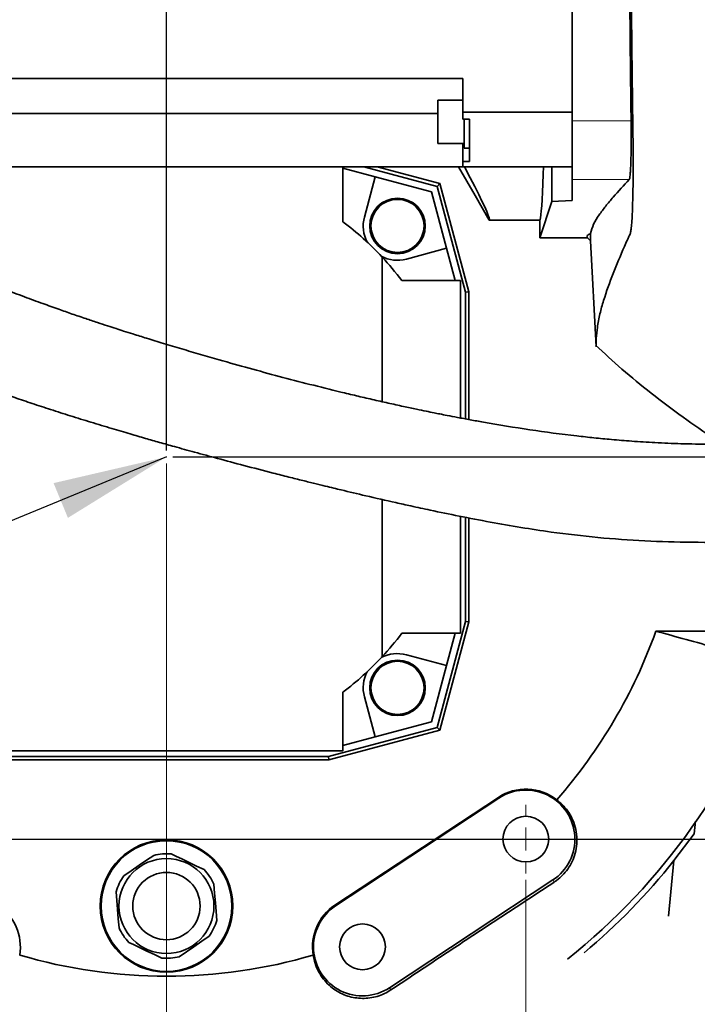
# Model space of a CAD drawing. Header units: millimetres. Extents: x 0 to 12115, y 0 to 8400.
# Tile 43 of 120: x 1644 to 2059, y 6088 to 6691. Entities that reach past the tile are written whole.
import ezdxf

# ---------------------------------------------------------------- set-up
doc = ezdxf.new("R2010")
doc.units = ezdxf.units.MM
doc.header["$LTSCALE"] = 20
doc.header["$PDSIZE"] = -1
doc.layers.add('SVART_TEXT', color=7, linetype='Continuous')
doc.styles.add('SLDTEXTSTYLE0', font='TXT', dxfattribs={"width": 0.605})
doc.dimstyles.new('SLDDIMSTYLE10', dxfattribs={"dimtxt": 70, "dimasz": 70, "dimexe": 0, "dimexo": 0.0625, "dimgap": 17.5, "dimtad": 1, "dimdec": 1, "dimlfac": 0.5, "dimrnd": 1e-09, "dimzin": 12, "dimdsep": 46, "dimtxsty": 'SLDTEXTSTYLE0', "dimsah": 1, "dimcen": 0.09, "dimadec": 0, "dimazin": 3, "dimtfac": 1, "dimtofl": 0, "dimtmove": 0, "dimatfit": 3, "dimfxl": 1, "dimfrac": 2, "dimtolj": 1, "dimtzin": 12, "dimarcsym": 0})
doc.dimstyles.new('SLDDIMSTYLE6', dxfattribs={"dimtxt": 0.18, "dimasz": 70, "dimexe": 0, "dimexo": 0.0625, "dimgap": 0, "dimtad": 0, "dimtih": 1, "dimtoh": 1, "dimdec": 0, "dimrnd": 1e-09, "dimzin": 0, "dimdsep": 46, "dimtxsty": 'Standard', "dimsah": 1, "dimcen": 0.09, "dimadec": 0, "dimazin": 0, "dimtfac": 70, "dimtdec": 0, "dimtofl": 0, "dimtmove": 0, "dimatfit": 3, "dimfxl": 1, "dimfrac": 2, "dimtolj": 1, "dimtzin": 0, "dimarcsym": 0})
doc.dimstyles.new('SLDDIMSTYLE9', dxfattribs={"dimtxt": 70, "dimasz": 70, "dimexe": 0, "dimexo": 0.0625, "dimgap": 17.5, "dimtad": 1, "dimdec": 1, "dimlfac": 0.5, "dimrnd": 1e-09, "dimzin": 12, "dimdsep": 46, "dimtxsty": 'SLDTEXTSTYLE0', "dimsah": 1, "dimcen": 0.09, "dimadec": 0, "dimazin": 3, "dimtfac": 1, "dimtmove": 0, "dimatfit": 0, "dimfxl": 1, "dimfrac": 2, "dimtolj": 1, "dimtzin": 12, "dimarcsym": 0})

# ---------------------------------------------------------------- blocks, each defined once
blk = doc.blocks.new('_D_51')
at = {"color": 7, "linetype": 'Continuous', "lineweight": 0}
for p, q in [((1733.6, 6427.22), (1733.6, 7642.23)), ((1913.6, 7083.22), (1913.6, 7642.23)), ((1733.6, 7612.23), (1613.6, 7612.23)), ((1733.6, 7612.23), (1913.6, 7612.23)), ((1913.6, 7612.23), (2033.6, 7612.23))]:
    blk.add_line(p, q, dxfattribs=at)
at = {"color": 7, "linetype": 'Continuous', "lineweight": 18}
for points in [[(1733.6, 7612.23), (1663.6, 7622.23), (1663.6, 7602.23)], [(1913.6, 7612.23), (1983.6, 7602.23), (1983.6, 7622.23)]]:
    blk.add_solid(points, dxfattribs=at)
at = {"color": 7, "linetype": 'Continuous', "lineweight": 18, "insert": (1770.13, 7702.47), "char_height": 70, "attachment_point": 1, "style": 'SLDTEXTSTYLE0'}
blk.add_mtext('90', dxfattribs=at)
blk = doc.blocks.new('_D_52')
at = {"color": 7, "linetype": 'Continuous', "lineweight": 0}
for p, q in [((1733.6, 6419.22), (1733.6, 5892.46)), ((1953.6, 6164.22), (1953.6, 5892.46)), ((1733.6, 5922.46), (1953.6, 5922.46)), ((1953.6, 5922.46), (2133.99, 5922.46))]:
    blk.add_line(p, q, dxfattribs=at)
at = {"color": 7, "linetype": 'Continuous', "lineweight": 18}
for points in [[(1733.6, 5922.46), (1803.6, 5912.46), (1803.6, 5932.46)], [(1953.6, 5922.46), (1883.6, 5932.46), (1883.6, 5912.46)]]:
    blk.add_solid(points, dxfattribs=at)
at = {"color": 7, "linetype": 'Continuous', "lineweight": 18, "insert": (1973.57, 6012.7), "char_height": 70, "attachment_point": 1, "style": 'SLDTEXTSTYLE0'}
blk.add_mtext('110', dxfattribs=at)
blk = doc.blocks.new('_D_53')
at = {"layer": 'SVART_TEXT'}
for p, q in [((1733.6, 6427.22), (1733.6, 7922.23)), ((2127.6, 6451.22), (2127.6, 7922.23)), ((2127.6, 7892.23), (1733.6, 7892.23))]:
    blk.add_line(p, q, dxfattribs=at)
for points in [[(1733.6, 7892.23), (1803.6, 7882.23), (1803.6, 7902.23)], [(2127.6, 7892.23), (2057.6, 7902.23), (2057.6, 7882.23)]]:
    blk.add_solid(points, dxfattribs=at)
at = {"layer": 'SVART_TEXT', "insert": (1850.39, 7982.47), "char_height": 70, "attachment_point": 1, "style": 'SLDTEXTSTYLE0'}
blk.add_mtext('197', dxfattribs=at)
blk = doc.blocks.new('_D_54')
at = {"layer": 'SVART_TEXT'}
for p, q in [((2785.29, 6447.22), (2785.29, 6665.29)), ((2131.6, 6447.22), (2815.29, 6447.22)), ((2785.29, 6447.22), (2785.29, 6423.22)), ((1737.6, 6423.22), (2815.29, 6423.22)), ((2785.29, 6423.22), (2785.29, 6303.22))]:
    blk.add_line(p, q, dxfattribs=at)
for points in [[(2785.29, 6447.22), (2795.29, 6517.22), (2775.29, 6517.22)], [(2785.29, 6423.22), (2775.29, 6353.22), (2795.29, 6353.22)]]:
    blk.add_solid(points, dxfattribs=at)
at = {"layer": 'SVART_TEXT', "insert": (2695.06, 6558.35), "char_height": 70, "attachment_point": 1, "rotation": 90, "style": 'SLDTEXTSTYLE0'}
blk.add_mtext('12', dxfattribs=at)
blk = doc.blocks.new('_D_55')
at = {"layer": 'SVART_TEXT'}
for p, q in [((3082.05, 6423.22), (3082.05, 6543.22)), ((1737.6, 6423.22), (3112.05, 6423.22)), ((3082.05, 6189.22), (3082.05, 6423.22)), ((1517.6, 6189.22), (3112.05, 6189.22)), ((3082.05, 6189.22), (3082.05, 6069.22))]:
    blk.add_line(p, q, dxfattribs=at)
for points in [[(3082.05, 6423.22), (3092.05, 6493.22), (3072.05, 6493.22)], [(3082.05, 6189.22), (3072.05, 6119.22), (3092.05, 6119.22)]]:
    blk.add_solid(points, dxfattribs=at)
at = {"layer": 'SVART_TEXT', "insert": (2991.82, 6226.01), "char_height": 70, "attachment_point": 1, "rotation": 90, "style": 'SLDTEXTSTYLE0'}
blk.add_mtext('117', dxfattribs=at)
blk = doc.blocks.new('_D_56')
at = {"layer": 'SVART_TEXT'}
for p, q in [((1537.6, 7079.22), (3112.05, 7079.22)), ((3082.05, 7079.22), (3082.05, 6423.22)), ((1737.6, 6423.22), (3112.05, 6423.22))]:
    blk.add_line(p, q, dxfattribs=at)
for points in [[(3082.05, 7079.22), (3072.05, 7009.22), (3092.05, 7009.22)], [(3082.05, 6423.22), (3092.05, 6493.22), (3072.05, 6493.22)]]:
    blk.add_solid(points, dxfattribs=at)
at = {"layer": 'SVART_TEXT', "insert": (2991.82, 6671.01), "char_height": 70, "attachment_point": 1, "rotation": 90, "style": 'SLDTEXTSTYLE0'}
blk.add_mtext('328', dxfattribs=at)
blk = doc.blocks.new('_D_61')
at = {"color": 7, "linetype": 'Continuous', "lineweight": 0}
for p, q in [((1513.6, 6164.22), (1513.6, 5752.46)), ((1953.6, 6164.22), (1953.6, 5752.46)), ((1513.6, 5782.46), (1953.6, 5782.46))]:
    blk.add_line(p, q, dxfattribs=at)
at = {"color": 7, "linetype": 'Continuous', "lineweight": 18}
for points in [[(1513.6, 5782.46), (1583.6, 5772.46), (1583.6, 5792.46)], [(1953.6, 5782.46), (1883.6, 5792.46), (1883.6, 5772.46)]]:
    blk.add_solid(points, dxfattribs=at)
at = {"color": 7, "linetype": 'Continuous', "lineweight": 18, "insert": (1653.39, 5872.7), "char_height": 70, "attachment_point": 1, "style": 'SLDTEXTSTYLE0'}
blk.add_mtext('220', dxfattribs=at)
blk = doc.blocks.new('SW_CENTERMARKSYMBOL_3')
at = {"color": 0, "linetype": 'Continuous', "lineweight": 18}
for p, q in [((0, 14), (0, 21)), ((0, 0), (0, 7)), ((-14, 0), (-21, 0)), ((0, 0), (-7, 0)), ((0, 0), (0, -7)), ((0, 0), (7, 0)), ((14, 0), (21, 0)), ((0, -14), (0, -21))]:
    blk.add_line(p, q, dxfattribs=at)

msp = doc.modelspace()

# ---------------------------------------------------------------- linework, layer by layer
at = {"color": 7, "linetype": 'Continuous', "lineweight": 35}
for p, q in [((1982.002623, 6832.709239), (1982.002623, 6629.034803)), ((1915.002651, 6654.871986), (1451.402642, 6654.871986)), ((1915.002651, 6634.207652), (1915.002651, 6654.871986)), ((1915.002651, 6641.611503), (1899.802632, 6641.611503)), ((1899.802632, 6615.071581), (1899.802632, 6641.611503)), ((1899.802632, 6633.500145), (1451.402642, 6633.500145)), ((1915.002651, 6634.207652), (1915.002651, 6630.119966)), ((1982.002623, 6634.207652), (1915.002651, 6634.207652)), ((1919.002659, 6630.119966), (1915.002651, 6630.119966)), ((1915.802665, 6630.119966), (1915.802665, 6612.341569)), ((1919.002659, 6604.013727), (1919.002659, 6630.119966)), ((1982.002623, 6629.034803), (1982.002623, 6593.084023)), ((1899.802632, 6615.071581), (1915.802665, 6615.071581)), ((1915.002651, 6615.071581), (1915.002651, 6604.013727)), ((1915.802665, 6612.341569), (1919.002659, 6612.341569)), ((1915.002651, 6604.013727), (1915.002651, 6600.871966)), ((1919.002659, 6604.013727), (1915.002651, 6604.013727)), ((1915.002651, 6600.871966), (1451.402642, 6600.871966)), ((1841.602631, 6567.215727), (1841.602631, 6600.871966)), ((1861.341543, 6594.71123), (1841.602631, 6600.000308)), ((1854.346938, 6600.871966), (1899.232037, 6588.84506)), ((1862.648971, 6600.871966), (1900.98644, 6590.599463)), ((1922.47016, 6583.215759), (1912.276275, 6600.871966)), ((1915.002651, 6600.871966), (1982.002623, 6600.871966)), ((1969.514735, 6579.595731), (1969.514735, 6600.871966)), ((1861.341543, 6594.71123), (1854.739554, 6570.07222)), ((1895.851381, 6585.464404), (1861.341543, 6594.71123)), ((1900.98644, 6590.599463), (1899.232037, 6588.84506)), ((1900.98644, 6590.599463), (1918.753631, 6524.291561)), ((1982.002623, 6593.084023), (1982.002623, 6580.25019)), ((1905.098207, 6550.954626), (1895.851381, 6585.464404)), ((1899.232037, 6588.84506), (1916.604884, 6524.008677)), ((1931.130416, 6568.215654), (1922.47016, 6583.215759)), ((1962.137408, 6557.445929), (1969.514735, 6579.595731)), ((1982.002623, 6580.25019), (1969.514735, 6579.595731)), ((1962.137408, 6568.215654), (1931.130416, 6568.215654)), ((1962.137408, 6568.215654), (1962.137408, 6557.445929)), ((1993.266351, 6555.552052), (1993.266351, 6559.989617)), ((1991.372473, 6557.445929), (1962.137408, 6557.445929)), ((1991.372473, 6557.445929), (1993.266351, 6555.552052)), ((1996.664174, 6490.717218), (1993.266351, 6555.552052)), ((1880.459197, 6544.352577), (1905.098207, 6550.954626)), ((1910.387285, 6531.215713), (1905.098207, 6550.954626)), ((1865.60262, 6457.033084), (1865.60262, 6545.592115)), ((1877.602644, 6531.215713), (1913.602657, 6531.215713)), ((1913.602657, 6531.215713), (1913.602657, 6447.058962)), ((1918.753631, 6524.291561), (1916.604884, 6524.008677)), ((1916.604884, 6524.008677), (1916.604884, 6446.497963)), ((1918.753631, 6524.291561), (1918.753631, 6446.096466)), ((1865.60262, 6300.839231), (1865.60262, 6397.146986)), ((1913.602657, 6386.801765), (1913.602657, 6315.215753)), ((1916.604884, 6386.224196), (1916.604884, 6322.422669)), ((1918.753631, 6385.810779), (1918.753631, 6322.139786)), ((1916.604884, 6322.422669), (1899.232037, 6257.586287)), ((1918.753631, 6322.139786), (1900.98644, 6255.831883)), ((1918.753631, 6322.139786), (1916.604884, 6322.422669)), ((1913.602657, 6315.215753), (1877.602644, 6315.215753)), ((1905.098207, 6295.47684), (1910.387285, 6315.215753)), ((2090.036161, 6316.458748), (2033.147223, 6316.458748)), ((1905.098207, 6295.47684), (1880.459197, 6302.07877)), ((1895.851381, 6260.966943), (1905.098207, 6295.47684)), ((1841.602631, 6243.215726), (1841.602631, 6279.215739)), ((1854.739554, 6276.359127), (1861.341543, 6251.720117)), ((1861.341543, 6251.720117), (1895.851381, 6260.966943)), ((1899.232037, 6257.586287), (1832.807608, 6239.787982)), ((1900.98644, 6255.831883), (1833.090491, 6237.639235)), ((1900.98644, 6255.831883), (1899.232037, 6257.586287)), ((1841.602631, 6246.431039), (1861.341543, 6251.720117)), ((1625.60264, 6243.215726), (1841.602631, 6243.215726)), ((1833.090491, 6237.639235), (1630.938686, 6237.639235)), ((1832.807608, 6239.787982), (1631.22157, 6239.787982)), ((1833.090491, 6237.639235), (1832.807608, 6239.787982)), ((1936.759837, 6214.735077), (1836.759813, 6148.735092)), ((1937.07741, 6214.253948), (1837.077386, 6148.253963)), ((2057.4928, 6200.252817), (2056.652493, 6192.46094)), ((2056.652493, 6192.46094), (2044.252045, 6176.019476)), ((2044.252045, 6176.019476), (2040.943928, 6142.034457)), ((1870.127923, 6098.177479), (1970.127888, 6164.177464))]:
    msp.add_line(p, q, dxfattribs=at)
at = {"color": 8, "linetype": 'Continuous', "lineweight": 18}
for p, q in [((2018.023677, 6629.034803), (1982.002623, 6629.034803)), ((2016.86234, 6593.084023), (1982.002623, 6593.084023)), ((1937.07741, 6214.253948), (1936.759837, 6214.735077)), ((1970.127888, 6164.177464), (1970.97791, 6162.889526)), ((1837.077386, 6148.253963), (1836.759813, 6148.735092)), ((1870.127923, 6098.177479), (1871.00745, 6096.844719))]:
    msp.add_line(p, q, dxfattribs=at)
at = {"color": 7, "linetype": 'Continuous', "lineweight": 35, "flags": 128}
for points in [[(1916.051455, 6600.871966), (1916.518755, 6599.978612), (1919.597752, 6594.04795), (1922.331519, 6588.700221), (1924.713082, 6583.949254), (1926.736422, 6579.807089), (1928.396351, 6576.284097), (1929.688699, 6573.389338), (1930.610127, 6571.130202), (1931.158371, 6569.512413), (1931.33194, 6568.540142), (1931.130416, 6568.215654)], [(1962.137408, 6568.215654), (1962.371476, 6568.568633), (1962.604947, 6569.626258), (1962.837107, 6571.385906), (1963.0673, 6573.842571), (1963.29493, 6576.989339), (1963.519342, 6580.817745), (1963.739939, 6585.317061), (1963.956125, 6590.474771), (1964.167304, 6596.276687), (1964.316733, 6600.871966)], [(1736.482091, 6180.085943), (1739.27582, 6178.751753), (1743.317462, 6176.821635), (1747.512586, 6174.818323), (1752.058632, 6172.647284), (1756.579138, 6170.488522)], [(1707.441963, 6166.6445), (1712.050415, 6169.808553), (1716.941751, 6173.166917), (1721.376694, 6176.211999), (1725.802011, 6179.250405)], [(1762.642748, 6161.657141), (1763.078756, 6156.083987), (1763.541527, 6150.168822), (1763.961084, 6144.805596), (1764.379777, 6139.453934)], [(1704.562552, 6134.774254), (1704.126544, 6140.347407), (1703.663774, 6146.262572), (1703.244187, 6151.625798), (1702.825524, 6156.977461)], [(1730.723209, 6116.345571), (1726.305432, 6118.455217), (1721.656657, 6120.675252), (1717.549391, 6122.636602), (1713.419921, 6124.608682), (1710.626162, 6125.942872)], [(1759.763337, 6129.786895), (1755.154885, 6126.622842), (1750.263549, 6123.264478), (1745.828606, 6120.219396), (1741.403289, 6117.180989)]]:
    msp.add_lwpolyline(points, dxfattribs=at)
at = {"color": 7, "linetype": 'Continuous', "lineweight": 35}
for centre, radius in [((1875.024029, 6564.637044), 16.999994), ((1875.023969, 6564.637045), 16.270035), ((1875.024021, 6281.794354), 16.999994), ((1875.024007, 6281.794313), 16.27), ((1953.602684, 6189.215698), 13.99999), ((1733.602619, 6148.215667), 40.576498), ((1733.602635, 6148.215661), 40.000004), ((1733.602684, 6148.215674), 29.065302), ((1733.602623, 6148.215717), 20.613683), ((1853.602655, 6123.215721), 13.999997)]:
    msp.add_circle(centre, radius, dxfattribs=at)
for centre, radius, start, end in [((1733.611036, 6423.225574), 179.987079, 42.832932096, 53.130362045), ((1875.024038, 6564.637073), 21.000027, 165.000168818, 208.188437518), ((1875.024051, 6564.636788), 20.999763, 241.810985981, 285.000019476), ((1733.624751, 6423.233377), 179.971716, 36.869621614, 42.834078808), ((1733.62327, 6423.19831), 179.973033, 317.166162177, 323.130604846), ((1733.605587, 6423.214059), 317.996679, 318.687752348, 340.38415799), ((1733.604649, 6423.213656), 179.997122, 306.869781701, 317.16661), ((1875.023995, 6281.793798), 21.000511, 75.00036999, 118.18774665), ((1734.513798, 6422.741392), 392.547893, 308.555022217, 341.042500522), ((1875.024252, 6281.794327), 21.000247, 151.811676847, 194.999818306), ((1953.602712, 6189.215977), 30.576247, 51.921751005, 123.425232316), ((1953.602683, 6189.215729), 29.999952, 303.424730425, 123.42488814), ((1733.602809, 6148.214082), 32.001653, 84.837950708, 104.108702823), ((1739.824226, 6417.806391), 388.763694, 309.913385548, 321.542203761), ((1733.602155, 6148.215246), 32.000635, 24.837800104, 44.109040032), ((1733.605055, 6148.214668), 32.002595, 144.838328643, 164.108586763), ((1613.602695, 6123.215691), 30.576437, 350.503381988, 56.575254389), ((1853.602503, 6123.215752), 30.576346, 123.424695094, 189.496762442), ((1853.602613, 6123.215694), 29.999968, 123.424761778, 303.424951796), ((1733.600245, 6148.216727), 32.002595, 324.838328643, 344.108586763), ((1733.603146, 6148.216149), 32.000635, 204.837800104, 224.109040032), ((1733.60265, 6423.216567), 318.000852, 253.589156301, 286.410843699), ((1733.60316, 6148.213309), 31.997608, 264.836093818, 284.109288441)]:
    msp.add_arc(centre, radius, start, end, dxfattribs=at)
for points, knots in [([(1996.664293, 7155.716823), (1996.664272, 7155.531095), (1996.66419, 7154.786831), (1996.664073, 7153.168208), (1996.664823, 7150.524538), (1996.658754, 7145.581282), (1996.716755, 7138.648765), (1997.025386, 7130.105929), (1997.696713, 7118.649245), (1999.270219, 7101.445909), (2002.327321, 7078.501355), (2007.999572, 7044.279363), (2012.850856, 7018.248997), (2016.565544, 7000.279312), (2016.944995, 6997.632554), (2017.31535, 6993.181335), (2017.601029, 6987.973052), (2017.8473, 6981.804898), (2018.039878, 6974.958375), (2018.189206, 6966.196052), (2018.256689, 6957.172618), (2018.25655, 6948.090033), (2018.157925, 6936.241941), (2017.998059, 6915.273981), (2017.632198, 6850.720421), (2017.672661, 6769.82313), (2018.341805, 6686.057376), (2018.81621, 6643.982), (2019.135199, 6621.809147), (2019.249967, 6612.068048), (2019.28985, 6604.061589), (2019.274812, 6595.49795), (2019.178295, 6586.770338), (2019.007479, 6578.956888), (2018.763409, 6572.311886), (2018.471571, 6566.972114), (2018.099661, 6563.095859), (2017.707411, 6560.249459), (2016.627646, 6558.186217), (2015.443321, 6555.412599), (2012.100172, 6547.90911), (2006.969393, 6535.651157), (2001.919286, 6521.892574), (1998.842979, 6510.820539), (1997.332323, 6503.034507), (1996.72976, 6496.853409), (1996.660299, 6493.051216), (1996.664321, 6491.38662), (1996.664203, 6490.851369), (1996.664174, 6490.717218)], [0, 0, 0, 0, 0.0008311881, 0.0033307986, 0.00724382, 0.0126623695, 0.025453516, 0.0382671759, 0.0509144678, 0.0768099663, 0.1155572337, 0.1544755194, 0.2320431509, 0.2340485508, 0.2365804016, 0.2440026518, 0.2540280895, 0.2599241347, 0.2716282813, 0.2846796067, 0.2991431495, 0.3120114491, 0.3253264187, 0.3521684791, 0.4058521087, 0.6142271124, 0.7142001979, 0.780739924, 0.8025382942, 0.8134405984, 0.8243370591, 0.8383698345, 0.8517646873, 0.8633986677, 0.8733410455, 0.8815326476, 0.8873002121, 0.890824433, 0.8942548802, 0.897622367, 0.904344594, 0.9309954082, 0.9571046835, 0.9698587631, 0.9823863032, 0.9925502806, 0.9976045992, 0.9993996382, 1, 1, 1, 1]), ([(2018.023677, 6629.034803), (2017.909671, 6637.575795), (2017.003505, 6705.463036), (2016.824538, 6773.35706), (2016.668088, 6832.709239)], [0, 0, 0, 0, 0.1258114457, 1, 1, 1, 1]), ([(2016.86234, 6593.084023), (2016.966001, 6593.358646), (2017.286864, 6594.208689), (2017.42495, 6596.056537), (2017.673285, 6598.791115), (2017.831282, 6602.403001), (2017.970525, 6606.76167), (2018.058116, 6611.754058), (2018.098183, 6617.233276), (2018.09217, 6623.04857), (2018.046736, 6627.019481), (2018.023677, 6629.034803)], [0, 0, 0, 0, 0.0243614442, 0.0754063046, 0.152660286, 0.2537293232, 0.3760057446, 0.5158572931, 0.6693792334, 0.8322028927, 1, 1, 1, 1]), ([(1993.266351, 6559.989617), (1993.764072, 6561.926316), (1994.81396, 6566.011572), (1998.407467, 6571.467431), (2002.501824, 6576.913369), (2008.658655, 6584.166837), (2013.560195, 6589.49468), (2016.86234, 6593.084023)], [0, 0, 0, 0, 0.1450838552, 0.3060385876, 0.4712911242, 0.643811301, 1, 1, 1, 1]), ([(1991.372473, 6557.445929), (1991.206933, 6557.647596), (1990.89027, 6558.033367), (1991.215295, 6558.871443), (1992.082043, 6559.46346), (1992.824457, 6559.793295), (1993.266351, 6559.989617)], [0, 0, 0, 0, 0.1900067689, 0.3634669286, 0.6211281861, 1, 1, 1, 1]), ([(2085.516281, 6430.909918), (2079.064443, 6430.897423), (2066.737091, 6430.873549), (2049.095624, 6431.233943), (2033.172831, 6431.901329), (2018.996574, 6432.794067), (2006.557683, 6433.802788), (1995.358582, 6434.880945), (1978.681814, 6436.709769), (1956.084664, 6439.724266), (1934.371208, 6443.27126), (1919.617379, 6445.926005), (1912.213188, 6447.30997), (1906.000986, 6448.508317), (1901.230631, 6449.449664), (1897.003419, 6450.297508), (1892.27328, 6451.26171), (1886.041308, 6452.557672), (1878.223375, 6454.225253), (1869.148457, 6456.219043), (1859.526053, 6458.398132), (1849.861285, 6460.650761), (1830.833212, 6465.206575), (1802.800597, 6472.340091), (1774.242369, 6480.224392), (1754.432555, 6485.951878), (1743.031507, 6489.316716), (1732.046745, 6492.623683), (1722.0669, 6495.683263), (1713.960199, 6498.208324), (1707.726336, 6500.175741), (1702.573852, 6501.818512), (1697.240258, 6503.541417), (1691.04748, 6505.578241), (1683.825097, 6508.003157), (1675.936968, 6510.712832), (1667.171536, 6513.785418), (1657.428988, 6517.277468), (1646.344177, 6521.357236), (1634.146086, 6525.997387), (1620.942317, 6531.199281), (1611.881014, 6534.994795), (1607.172139, 6536.967204)], [0, 0, 0, 0, 0.0392741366, 0.075040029, 0.1074030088, 0.136280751, 0.1615019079, 0.1833688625, 0.2047672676, 0.2636265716, 0.3221191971, 0.3386810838, 0.3548812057, 0.3679717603, 0.3771943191, 0.3844802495, 0.3942169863, 0.4065806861, 0.4232282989, 0.4428782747, 0.4631405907, 0.4832866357, 0.503288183, 0.5822456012, 0.6593557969, 0.6836259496, 0.7077747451, 0.7317177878, 0.7534588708, 0.7713167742, 0.7834049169, 0.7932519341, 0.8042376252, 0.8175245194, 0.8329363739, 0.8506148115, 0.868296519, 0.889478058, 0.9136157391, 0.9401982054, 0.9689228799, 1, 1, 1, 1]), ([(1996.30285, 6491.729782), (2001.606053, 6486.76261), (2012.543444, 6476.518253), (2030.50932, 6461.909127), (2049.513851, 6447.561931), (2062.786578, 6438.46523), (2069.327838, 6433.98206)], [0, 0, 0, 0, 0.2337956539, 0.4821830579, 0.7448018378, 1, 1, 1, 1]), ([(1607.172139, 6471.902059), (1611.312054, 6470.302208), (1619.135464, 6467.278888), (1630.383675, 6463.185807), (1640.999779, 6459.456871), (1651.658605, 6455.842195), (1662.945056, 6452.134777), (1674.917238, 6448.318568), (1687.427881, 6444.441281), (1699.666219, 6440.744001), (1710.777789, 6437.46011), (1720.460227, 6434.647784), (1729.460663, 6432.071597), (1739.495336, 6429.23861), (1751.355997, 6425.94509), (1765.505614, 6422.092387), (1781.549153, 6417.819307), (1796.109994, 6414.036301), (1808.178124, 6410.964468), (1816.710405, 6408.822735), (1824.145022, 6406.980099), (1830.451573, 6405.434409), (1835.766534, 6404.14443), (1844.0108, 6402.159881), (1856.66541, 6399.166757), (1870.911334, 6395.903829), (1884.082668, 6392.980116), (1897.006013, 6390.18621), (1913.199099, 6386.833593), (1931.694174, 6383.261895), (1950.454822, 6379.985689), (1972.402713, 6376.648993), (1997.66901, 6373.660868), (2026.444434, 6371.62002), (2055.736844, 6370.805556), (2075.444566, 6370.874659), (2085.516281, 6370.909975)], [0, 0, 0, 0, 0.0270978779, 0.0512082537, 0.0730790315, 0.0957972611, 0.119926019, 0.1456114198, 0.1725176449, 0.1998947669, 0.2236688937, 0.2432611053, 0.2614550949, 0.2808287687, 0.3069237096, 0.3366116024, 0.370365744, 0.4082937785, 0.4284653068, 0.4463985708, 0.4620046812, 0.4752315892, 0.4860435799, 0.4953979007, 0.5270057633, 0.5654391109, 0.5846292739, 0.6093820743, 0.6461664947, 0.6855926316, 0.7243877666, 0.7624370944, 0.8211273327, 0.879675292, 0.9385075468, 1, 1, 1, 1]), ([(2105.76982, 6295.215652), (2093.913512, 6298.977995), (2069.866883, 6306.608671), (2045.49993, 6313.145125), (2033.147223, 6316.458748)], [0, 0, 0, 0, 0.4930548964, 1, 1, 1, 1]), ([(1972.460217, 6213.284657), (1974.147745, 6211.859531), (1977.526207, 6209.0064), (1981.165192, 6203.687001), (1983.614516, 6198.002733), (1984.871572, 6192.213043), (1984.982113, 6186.293149), (1984.03134, 6180.660748), (1982.086777, 6175.425375), (1979.456952, 6170.89335), (1976.191151, 6167.01446), (1973.299371, 6164.465108), (1971.466935, 6163.221429), (1970.97791, 6162.889526)], [0, 0, 0, 0, 0.1118138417, 0.2238534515, 0.32358007, 0.4249153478, 0.5227663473, 0.6227381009, 0.7132829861, 0.8051558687, 0.8874988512, 0.9699766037, 1, 1, 1, 1]), ([(1970.97791, 6162.889526), (1962.678291, 6157.459171), (1946.042342, 6146.57444), (1921.066434, 6130.114877), (1896.03635, 6113.539521), (1879.349315, 6102.408918), (1871.00745, 6096.844719)], [0, 0, 0, 0, 0.2483356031, 0.4977696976, 0.7489345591, 1, 1, 1, 1]), ([(1871.00745, 6096.844719), (1869.683476, 6096.043413), (1867.03257, 6094.439011), (1862.663235, 6092.814428), (1858.135633, 6091.839321), (1853.528501, 6091.548412), (1848.969176, 6091.953383), (1844.450993, 6093.030275), (1840.111779, 6094.802611), (1835.913103, 6097.317901), (1832.101417, 6100.543038), (1828.682656, 6104.557325), (1825.960668, 6109.223188), (1824.204832, 6113.881852), (1823.664283, 6116.933944), (1823.445208, 6118.170903)], [0, 0, 0, 0, 0.0746178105, 0.1494023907, 0.2238677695, 0.2976728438, 0.3714948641, 0.4441566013, 0.5212307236, 0.5969714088, 0.6796660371, 0.7612883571, 0.8504563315, 0.9393925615, 1, 1, 1, 1])]:
    msp.add_open_spline(points, degree=3, knots=knots, dxfattribs=at)
at = {"color": 7, "linetype": 'Continuous', "lineweight": 0}
msp.add_point((1733.602648, 6423.215704), dxfattribs=at)

# ---------------------------------------------------------------- block references
msp.add_blockref('SW_CENTERMARKSYMBOL_3', (1953.602619, 6189.215706), dxfattribs=at)

# ---------------------------------------------------------------- dimensions: what is measured, and where the dimension line sits
at = {"color": 7, "linetype": 'Continuous', "lineweight": 18}
for base, p1, p2, dimstyle, picture, middle in [((1913.602648, 7612.232681), (1733.602648, 6423.215704), (1913.602648, 7079.215704), 'SLDDIMSTYLE9', '_D_51', (1823.602648, 7612.232681)), ((1953.602648, 5922.461423), (1733.602648, 6423.215704), (1953.602648, 6168.215704), 'SLDDIMSTYLE10', '_D_52', (2053.778047, 5922.461423)), ((1953.602648, 5782.461423), (1513.602648, 6168.215704), (1953.602648, 6168.215704), 'SLDDIMSTYLE10', '_D_61', (1733.602648, 5782.461423))]:
    dim = msp.add_linear_dim(base=base, p1=p1, p2=p2, dimstyle=dimstyle, dxfattribs=at)
    dim.commit()
    dim.dimension.update_dxf_attribs({"geometry": picture, "text_midpoint": middle, "dimtype": 160})
at = {"layer": 'SVART_TEXT'}
dim = msp.add_linear_dim(base=(1733.602648, 7892.232681), p1=(2127.602648, 6447.215704), p2=(1733.602648, 6423.215704), dimstyle='SLDDIMSTYLE10', dxfattribs=at)
dim.commit()
dim.dimension.update_dxf_attribs({"geometry": '_D_53', "text_midpoint": (1930.602648, 7892.232681), "dimtype": 160})
for base, p1, dimstyle, picture, middle in [((3082.054357, 6423.215704), (1533.602648, 7079.215704), 'SLDDIMSTYLE10', '_D_56', (3082.054357, 6751.215704)), ((2785.292579, 6423.215704), (2127.602648, 6447.215704), 'SLDDIMSTYLE9', '_D_54', (2785.292579, 6611.820818)), ((3082.054357, 6423.215704), (1513.602648, 6189.215704), 'SLDDIMSTYLE9', '_D_55', (3082.054357, 6306.215704))]:
    dim = msp.add_linear_dim(base=base, p1=p1, p2=(1733.602648, 6423.215704), angle=90, dimstyle=dimstyle, dxfattribs=at)
    dim.commit()
    dim.dimension.update_dxf_attribs({"geometry": picture, "text_midpoint": middle, "dimtype": 160})

# ---------------------------------------------------------------- leaders
msp.add_leader([(1733.602648, 6423.215704), (1096.666667, 6160.555556)], dimstyle='SLDDIMSTYLE6', dxfattribs=at)

doc.saveas('drawing.dxf')
